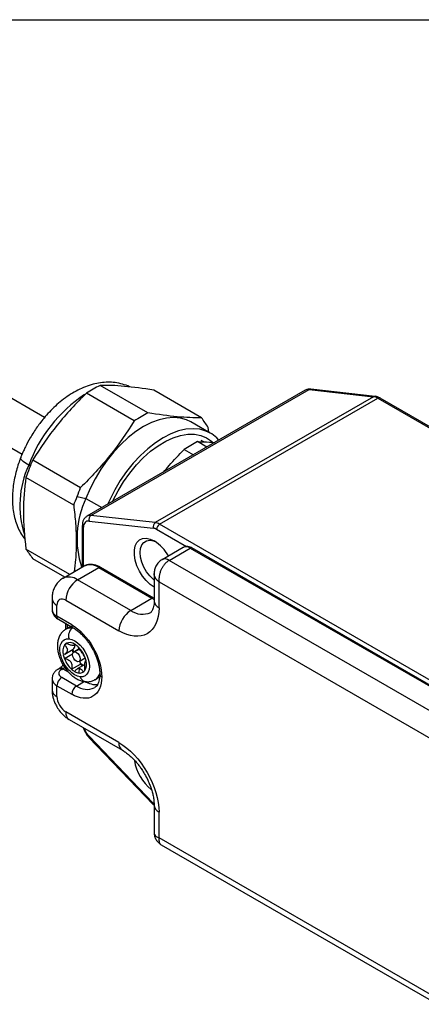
# Model space of a CAD drawing. Header units: millimetres. Extents: x 0 to 559, y 0 to 432.
# Tile 7 of 10: x 420 to 468, y 314 to 432. Entities that reach past the tile are written whole.
import ezdxf

# ---------------------------------------------------------------- set-up
doc = ezdxf.new("R2010")
doc.units = ezdxf.units.MM

msp = doc.modelspace()

# ---------------------------------------------------------------- linework, layer by layer
at = {"color": 7, "linetype": 'Continuous'}
msp.add_line((0, 431.8), (558.8, 431.8), dxfattribs=at)
for p, q in [((423.14, 384.12), (385.82, 405.67)), ((420.44, 379.68), (382.2, 401.76)), ((454.38, 387.37), (428.22, 372.27)), ((428.69, 372.36), (454.85, 387.46)), ((435.51, 384.66), (429.79, 387.96)), ((441.94, 384.09), (436.22, 387.39)), ((454.85, 387.46), (462.55, 386.61)), ((462.74, 386.65), (455.04, 387.5)), ((433.88, 383.72), (428.16, 387.03)), ((462.55, 386.61), (436.39, 371.51)), ((436.92, 371.32), (463.08, 386.42)), ((463.08, 386.42), (505.43, 361.97)), ((505.68, 362), (463.33, 386.45)), ((443, 382.24), (440.66, 383.59)), ((442.81, 382.35), (442.75, 382.93)), ((442.21, 381.19), (441.92, 381.36)), ((439.85, 380.28), (440.97, 379.63)), ((442.59, 380.57), (441.47, 381.22)), ((421.73, 379.02), (427.44, 375.72)), ((421.42, 378.27), (421.24, 378.38)), ((426.63, 373.62), (420.91, 376.93)), ((427.05, 374.66), (428.1, 374.42)), ((428.1, 374.42), (430.02, 373.31)), ((436.39, 371.51), (428.69, 372.36)), ((427.66, 371.15), (427.66, 366.17)), ((427.8, 366.25), (427.8, 370.95)), ((428.47, 371.7), (436.16, 370.85)), ((436.56, 370.71), (440.13, 368.65)), ((479.27, 346.87), (436.92, 371.32)), ((426.17, 365.31), (420.91, 368.34)), ((439.75, 368.54), (437.21, 367.07)), ((438.06, 366.99), (440.6, 368.46)), ((440.6, 368.46), (473.84, 349.27)), ((474.04, 349.29), (440.8, 368.48)), ((425.58, 364.97), (421.73, 367.19)), ((427.89, 366.3), (425.35, 364.83)), ((427.1, 364.66), (429.64, 366.13)), ((429.64, 366.13), (436, 362.45)), ((436.2, 362.47), (429.84, 366.15)), ((471.29, 347.8), (438.06, 366.99)), ((436.27, 365.4), (436.27, 362.13)), ((433.46, 360.98), (427.1, 364.66)), ((436.85, 361.31), (436.85, 364.41)), ((436.85, 364.41), (469.66, 345.47)), ((424.03, 362.41), (424.03, 361.11)), ((433.46, 360.98), (436, 362.45)), ((436, 362.45), (436.27, 362.31)), ((424.62, 360.29), (424.62, 361.6)), ((425.68, 362.21), (432.05, 358.54)), ((426.39, 359.27), (424.62, 360.29)), ((424.79, 359.92), (426.55, 358.9)), ((425.66, 359.42), (425.66, 358.71)), ((426.26, 359.07), (425.7, 358.75)), ((425.89, 358.86), (425.89, 359.28)), ((426.5, 358.9), (426.53, 358.92)), ((426.5, 358.9), (426.59, 358.89)), ((425.82, 357.01), (425.51, 356.83)), ((426.69, 356.79), (426.84, 356.88)), ((426.5, 355.76), (425.52, 355.19)), ((425.55, 355.76), (426.55, 356.33)), ((427.3, 356.38), (426.63, 355.99)), ((427.33, 356.34), (426.78, 356.02)), ((427.28, 354.87), (428.01, 355.29)), ((426.37, 353.95), (427.43, 354.56)), ((427.98, 354.51), (427.05, 353.97)), ((428.1, 354.96), (428.06, 354.94)), ((424.93, 354.04), (424.79, 353.96)), ((425.19, 353.92), (425.33, 354)), ((426.95, 351.92), (425.19, 352.94)), ((425.33, 354), (425.95, 353.64)), ((427.28, 353.49), (427.32, 354.05)), ((429.2, 352.69), (429.74, 353)), ((424.03, 352.78), (424.03, 351.47)), ((424.62, 350.66), (424.62, 351.96)), ((424.62, 351.96), (426.39, 350.94)), ((426.95, 351.92), (427.94, 352.49)), ((432.05, 345.14), (425.68, 348.82)), ((426.1, 347.9), (432.46, 344.23)), ((436.16, 337.87), (428.47, 345.91)), ((428.46, 345.77), (436.16, 337.73)), ((436.27, 337.63), (436.27, 334.36)), ((436.85, 333.71), (436.85, 336.82)), ((469.66, 314.77), (436.85, 333.71)), ((437.12, 332.88), (470.23, 313.77))]:
    msp.add_line(p, q)
at = {"flags": 128}
for points in [[(440.66, 383.59), (440.15, 383.83), (439.41, 384.04), (438.6, 384.12), (437.75, 384.05), (436.86, 383.84), (435.94, 383.5), (435.01, 383.03), (434.09, 382.43), (433.17, 381.72), (432.28, 380.89), (431.43, 379.98), (430.62, 378.98), (429.88, 377.9), (429.2, 376.78), (428.61, 375.61), (428.1, 374.42)], [(444.01, 381.39), (443.76, 381.66), (443.16, 382.14), (442.48, 382.49), (441.74, 382.7), (440.93, 382.77), (440.08, 382.7), (439.19, 382.5), (438.28, 382.15), (437.35, 381.68), (436.42, 381.08), (435.51, 380.37), (434.62, 379.55), (433.76, 378.63), (432.96, 377.63), (432.21, 376.56), (431.54, 375.43), (430.94, 374.26), (430.68, 373.69)], [(431.28, 374.04), (431.36, 374.19), (431.94, 375.33), (432.61, 376.42), (433.34, 377.46), (434.14, 378.42), (434.97, 379.29), (435.85, 380.07), (436.75, 380.73), (437.65, 381.28), (438.55, 381.69), (439.43, 381.97), (440.29, 382.11), (441.1, 382.11), (441.85, 381.97), (442.54, 381.69), (443.15, 381.28), (443.24, 381.2)], [(421.24, 378.38), (420.86, 378.62), (420.56, 378.84), (420.37, 379.03), (420.27, 379.2), (420.28, 379.3)], [(436.29, 363.76), (435.79, 364.11), (435.31, 364.57), (434.87, 365.11), (434.5, 365.71), (434.21, 366.35), (434, 367), (433.9, 367.63), (433.9, 368.21), (434, 368.71), (434.21, 369.13), (434.5, 369.43), (434.87, 369.6), (435.31, 369.64), (435.79, 369.54), (436.29, 369.31)], [(436.27, 364.63), (436.18, 364.7), (435.75, 365.12), (435.36, 365.63), (435.04, 366.19), (434.79, 366.78), (434.64, 367.37), (434.59, 367.92), (434.64, 368.42), (434.79, 368.84), (435.04, 369.14), (435.36, 369.33), (435.75, 369.39), (436.18, 369.31), (436.47, 369.2)], [(425.7, 358.75), (426.05, 358.88), (426.5, 358.9)], [(427.13, 354.84), (426.95, 354.9), (426.78, 355.04), (426.63, 355.24), (426.53, 355.47), (426.49, 355.7), (426.53, 355.88), (426.63, 355.99), (426.78, 356.02)], [(426.78, 356.02), (426.95, 355.96), (427.13, 355.82), (427.28, 355.62), (427.38, 355.39), (427.41, 355.17), (427.38, 354.98), (427.28, 354.87), (427.13, 354.84)], [(427.36, 354.92), (427.38, 354.86), (427.42, 354.7)], [(428.47, 345.91), (428.45, 345.85), (428.44, 345.81), (428.45, 345.78), (428.46, 345.77)], [(436.16, 337.73), (436.15, 337.74), (436.14, 337.77), (436.15, 337.82), (436.16, 337.87)]]:
    msp.add_lwpolyline(points, dxfattribs=at)
for centre, radius, start, end in [((454.75, 386.71), 0.755, 82.1198, 119.0604), ((455.01, 387.2), 0.304, 84.2101, 121.0233), ((437.54, 372.38), 17.37, 123.5501, 159.7973), ((462.71, 386.35), 0.304, 84.2048, 121.0234), ((462.36, 385.24), 1.38, 58.8212, 82.3106), ((463.23, 386.22), 0.251, 65.6929, 125.6176), ((431.6, 373.58), 11.42, 155.1405, 197.9045), ((438.47, 369.61), 11.44, 155.1563, 197.7717), ((428.58, 371.61), 0.755, 82.1186, 119.1014), ((429.03, 371.88), 0.59, 125.3279, 197.5818), ((427.91, 371.18), 0.253, 186.8999, 245.5195), ((436.73, 371.02), 0.59, 125.3279, 197.5818), ((436.2, 370.14), 1.38, 58.8212, 82.3106), ((437.33, 370.67), 0.768, 122.6055, 177.3945), ((433.67, 365.13), 4.93, 28.9811, 57.9552), ((440.1, 367.76), 0.855, 54.3824, 114.3071), ((440.72, 368.29), 0.201, 65.6929, 125.6176), ((437.56, 366.34), 0.815, 52.7412, 116.0103), ((428.62, 364.7), 1.76, 54.3824, 114.3071), ((429.76, 365.96), 0.201, 65.6929, 125.6176), ((426.07, 363.23), 1.76, 54.3819, 114.3136), ((428.75, 362.07), 3.07, 122.6055, 177.3945), ((425.04, 362.51), 1.01, 185.708, 245.6242), ((436.12, 362.29), 0.202, 65.9905, 125.5916), ((437.27, 362.23), 1.01, 185.6948, 245.6253), ((425.04, 361.21), 1.01, 185.6948, 245.6253), ((425.01, 360.25), 0.394, 173.7012, 234.9867), ((435.12, 358.4), 3.07, 122.6055, 177.3945), ((434.86, 362.94), 2.41, 234.3269, 294.5136), ((427.18, 357.95), 1.17, 125.3812, 198.0117), ((426.78, 359.23), 0.393, 173.6256, 235.8173), ((426.84, 356.09), 1.52, 150.647, 195.4821), ((426.1, 356.43), 0.708, 120.0956, 145.6801), ((426.16, 356.13), 1, 54.6219, 114.1347), ((426.24, 356.75), 0.518, 306.4442, 6.2473), ((425.6, 355), 2.26, 48.0214, 59.8057), ((424.88, 354.23), 3.31, 21.1485, 47.5719), ((428.27, 356.28), 2.96, 191.6515, 201.4777), ((429.3, 356.88), 2.92, 191.6188, 199.4788), ((429.07, 356.78), 2.59, 190.1961, 197.9071), ((425.21, 354.34), 2.96, 11.6515, 21.4777), ((424.81, 354.87), 1.01, 300.9921, 316.904), ((428.6, 356.39), 3.31, 201.1485, 227.5719), ((428.87, 356.24), 2.12, 226.5564, 239.6825), ((426.3, 354.5), 1.14, 2.7163, 9.907), ((429.01, 356.32), 2.36, 228.1758, 236.4263), ((426.65, 354.53), 1.52, 330.647, 15.4821), ((425.85, 351.91), 1.23, 122.6055, 177.3945), ((424.95, 353.59), 0.403, 54.3946, 114.167), ((425.09, 353.68), 0.402, 54.3828, 114.3029), ((427.88, 355.62), 2.26, 228.0214, 239.8057), ((427.45, 354.84), 1.37, 238.9409, 262.9543), ((427.38, 354.24), 0.757, 263.0536, 298.7397), ((428.15, 353.19), 0.752, 191.8247, 260.194), ((427.38, 354.19), 0.708, 300.0956, 325.6801), ((428.47, 353.87), 1.39, 301.4711, 342.0492), ((430.15, 353.38), 0.393, 184.5124, 246.3494), ((424.99, 352.85), 0.959, 184.0287, 247.2637), ((427.62, 350.89), 1.23, 122.6055, 177.3945), ((428.21, 353.68), 2.16, 234.3824, 294.3071), ((429.33, 354.66), 2.57, 237.3358, 274.5313), ((425.04, 351.57), 1.01, 185.6948, 245.6253), ((426.66, 348.71), 0.986, 173.7012, 234.9867), ((433.02, 345.04), 0.985, 173.6783, 235.2373), ((439.26, 343.76), 5.4, 188.1306, 231.8979), ((437.25, 337.72), 0.984, 184.7069, 246.3317)]:
    msp.add_arc(centre, radius, start, end)
for points, knots in [([(433.36, 387.78), (433.34, 387.78), (433.07, 387.94), (432.47, 388.12), (431.61, 388.31), (430.72, 388.36), (429.84, 388.29), (428.93, 388.11), (428.03, 387.81), (427.13, 387.41), (426.26, 386.91), (425.42, 386.33), (424.62, 385.67), (423.89, 384.97), (423.24, 384.25), (422.7, 383.59), (422.24, 382.97), (421.82, 382.35), (421.55, 381.89), (421.41, 381.66)], [0, 0, 0, 0, 0.003965, 0.069402, 0.137265, 0.200766, 0.26606, 0.333227, 0.401948, 0.471535, 0.541183, 0.610094, 0.677736, 0.743469, 0.805607, 0.861847, 0.903095, 0.949276, 1, 1, 1, 1]), ([(455.04, 387.5), (455.04, 387.5), (454.93, 387.53), (454.71, 387.5), (454.48, 387.45), (454.39, 387.38), (454.38, 387.37)], [0, 0, 0, 0, 0.007369, 0.471794, 0.9541, 1, 1, 1, 1]), ([(463.33, 386.45), (463.33, 386.45), (463.24, 386.51), (463.04, 386.59), (462.84, 386.63), (462.74, 386.65)], [0, 0, 0, 0, 0.002878, 0.497619, 1, 1, 1, 1]), ([(421.41, 381.66), (421.21, 381.3), (420.93, 380.8), (420.58, 380.03), (420.39, 379.61), (420.29, 379.33), (420.28, 379.3)], [0, 0, 0, 0, 0.462722, 0.65272, 0.96707, 1, 1, 1, 1]), ([(437.4, 377.57), (437.62, 377.84), (438.4, 378.77), (439.24, 379.65), (439.85, 380.28)], [0, 0, 0, 0, 0.28336, 1, 1, 1, 1]), ([(441.47, 381.22), (441.94, 381.21), (442.6, 381.19), (443.33, 381.14), (443.55, 381.12)], [0, 0, 0, 0, 0.705007, 1, 1, 1, 1]), ([(420.28, 379.3), (420.19, 379.06), (419.99, 378.55), (419.75, 377.73), (419.54, 376.85), (419.38, 375.94), (419.29, 375.03), (419.28, 374.11), (419.34, 373.2), (419.49, 372.32), (419.72, 371.47), (420.05, 370.66), (420.41, 370), (420.69, 369.63), (420.8, 369.49)], [0, 0, 0, 0, 0.066859, 0.146482, 0.229397, 0.314893, 0.402411, 0.491535, 0.581816, 0.672648, 0.763443, 0.853677, 0.943085, 1, 1, 1, 1]), ([(426.63, 373.62), (426.71, 372.88), (426.88, 371.37), (426.95, 369.19), (426.89, 367.26), (426.75, 366.1), (426.69, 365.61)], [0, 0, 0, 0, 0.264968, 0.531349, 0.802684, 1, 1, 1, 1]), ([(428.22, 372.27), (428.13, 372.2), (427.94, 372.07), (427.76, 371.77), (427.66, 371.46), (427.67, 371.24), (427.67, 371.15)], [0, 0, 0, 0, 0.255964, 0.529223, 0.80562, 1, 1, 1, 1]), ([(428.47, 371.7), (428.27, 371.72), (428.1, 371.66), (427.87, 371.39), (427.8, 371.19), (427.8, 370.95)], [0, 0, 0, 0, 0.5, 0.5, 1, 1, 1, 1]), ([(436.56, 370.71), (436.53, 370.72), (436.48, 370.75), (436.4, 370.79), (436.32, 370.82), (436.24, 370.84), (436.19, 370.84), (436.16, 370.85)], [0, 0, 0, 0, 0.201194, 0.400598, 0.599402, 0.798806, 1, 1, 1, 1]), ([(440.8, 368.47), (440.78, 368.49), (440.67, 368.56), (440.46, 368.63), (440.18, 368.67), (439.94, 368.64), (439.81, 368.56), (439.77, 368.53)], [0, 0, 0, 0, 0.069479, 0.322165, 0.582932, 0.852483, 1, 1, 1, 1]), ([(429.84, 366.14), (429.78, 366.18), (429.6, 366.29), (429.28, 366.41), (428.89, 366.5), (428.5, 366.51), (428.16, 366.44), (427.98, 366.34), (427.9, 366.29)], [0, 0, 0, 0, 0.085938, 0.275613, 0.468768, 0.665605, 0.868164, 1, 1, 1, 1]), ([(437.21, 367.07), (437.06, 366.97), (436.77, 366.77), (436.47, 366.33), (436.3, 365.86), (436.28, 365.55), (436.27, 365.4)], [0, 0, 0, 0, 0.258185, 0.526437, 0.777176, 1, 1, 1, 1]), ([(438.06, 366.99), (438.02, 366.97), (437.96, 366.93), (437.86, 366.86), (437.77, 366.78), (437.68, 366.7), (437.59, 366.61), (437.5, 366.51), (437.41, 366.4), (437.33, 366.28), (437.26, 366.16), (437.18, 366.03), (437.08, 365.83), (436.96, 365.52), (436.88, 365.19), (436.85, 364.91), (436.83, 364.67), (436.85, 364.51), (436.85, 364.41)], [0, 0, 0, 0, 0.042973, 0.086402, 0.13029, 0.174644, 0.219466, 0.264762, 0.310535, 0.35679, 0.403531, 0.45076, 0.498483, 0.621764, 0.758803, 0.821485, 0.901889, 1, 1, 1, 1]), ([(425.35, 364.83), (425.33, 364.82), (425.15, 364.74), (424.83, 364.46), (424.46, 364.02), (424.21, 363.5), (424.06, 362.97), (424.04, 362.59), (424.04, 362.41)], [0, 0, 0, 0, 0.015724, 0.213617, 0.420582, 0.6132, 0.811214, 1, 1, 1, 1]), ([(436.85, 364.41), (436.82, 364.44), (436.76, 364.49), (436.68, 364.56), (436.61, 364.63), (436.55, 364.7), (436.5, 364.76), (436.47, 364.81), (436.4, 364.91), (436.33, 365.05), (436.28, 365.23), (436.27, 365.35), (436.27, 365.4)], [0, 0, 0, 0, 0.08816, 0.169831, 0.245013, 0.313704, 0.375906, 0.431618, 0.480839, 0.666087, 0.839135, 1, 1, 1, 1]), ([(436.85, 361.31), (436.85, 359.84), (436.35, 358.72), (434.54, 357.68), (433.32, 357.8), (432.05, 358.54)], [0, 0, 0, 0, 0.5, 0.5, 1, 1, 1, 1]), ([(436.26, 362.13), (436.26, 362.08), (436.27, 361.88), (436.23, 361.59), (436.17, 361.28), (436.09, 361.05), (436, 360.88), (435.92, 360.79), (435.89, 360.76), (435.86, 360.75), (435.86, 360.75)], [0, 0, 0, 0, 0.054609, 0.195676, 0.337204, 0.480892, 0.630036, 0.792106, 0.984797, 1, 1, 1, 1]), ([(424.04, 361.11), (424.04, 361.09), (424.02, 360.95), (424.1, 360.67), (424.29, 360.33), (424.53, 360.08), (424.72, 359.97), (424.79, 359.93)], [0, 0, 0, 0, 0.02443, 0.297655, 0.560114, 0.83028, 1, 1, 1, 1]), ([(426.39, 359.27), (427.34, 358.72), (428.26, 357.75), (429.61, 355.41), (429.99, 354.13), (429.99, 353.02)], [0, 0, 0, 0, 0.5, 0.5, 1, 1, 1, 1]), ([(426.56, 358.89), (426.61, 358.87), (426.8, 358.76), (427.14, 358.51), (427.55, 358.15), (427.9, 357.78), (428.21, 357.41), (428.51, 357), (428.7, 356.69), (428.81, 356.5)], [0, 0, 0, 0, 0.067736, 0.241428, 0.409756, 0.576669, 0.698485, 0.821484, 1, 1, 1, 1]), ([(425.71, 358.74), (425.61, 358.68), (425.36, 358.53), (425.06, 358.17), (424.83, 357.72), (424.7, 357.23), (424.67, 356.72), (424.71, 356.21), (424.8, 355.76), (424.93, 355.36), (425.09, 354.94), (425.24, 354.66), (425.33, 354.5)], [0, 0, 0, 0, 0.082017, 0.200841, 0.311464, 0.425629, 0.538486, 0.64243, 0.742745, 0.816417, 0.893452, 1, 1, 1, 1]), ([(427.42, 353.03), (426.99, 353.08), (426.5, 353.36), (425.63, 354.27), (425.29, 354.87), (424.93, 356.07), (424.93, 356.64), (425.29, 357.43), (425.63, 357.63), (426.06, 357.59)], [0, 0, 0, 0, 0.25, 0.25, 0.5, 0.5, 0.75, 0.75, 1, 1, 1, 1]), ([(425.51, 356.83), (425.63, 356.74), (425.72, 356.63), (425.85, 356.41), (425.88, 356.29), (425.85, 356.07), (425.79, 355.96), (425.62, 355.79), (425.5, 355.72), (425.37, 355.68)], [0, 0, 0, 0, 0.25, 0.25, 0.5, 0.5, 0.75, 0.75, 1, 1, 1, 1]), ([(426.51, 356.78), (426.41, 356.79), (426.28, 356.82), (426.02, 356.91), (425.88, 356.97), (425.74, 357.04)], [0, 0, 0, 0, 0.5, 0.5, 1, 1, 1, 1]), ([(426.06, 357.59), (426.97, 357.5), (428, 356.41), (428.75, 353.89), (428.32, 352.94), (427.42, 353.03)], [0, 0, 0, 0, 0.5, 0.5, 1, 1, 1, 1]), ([(426.74, 356.95), (426.75, 356.88), (426.75, 356.84), (426.68, 356.78), (426.61, 356.77), (426.51, 356.78)], [0, 0, 0, 0, 0.5, 0.5, 1, 1, 1, 1]), ([(427.96, 355.43), (427.92, 355.48), (427.86, 355.56), (427.73, 355.77), (427.65, 355.89), (427.48, 356.13), (427.39, 356.26), (427.23, 356.48), (427.16, 356.58), (427.11, 356.67)], [0, 0, 0, 0, 0.25, 0.25, 0.5, 0.5, 0.75, 0.75, 1, 1, 1, 1]), ([(428.81, 356.5), (428.93, 356.28), (429.1, 355.97), (429.31, 355.5), (429.46, 355.09), (429.6, 354.62), (429.7, 354.15), (429.75, 353.71), (429.76, 353.46), (429.76, 353.35)], [0, 0, 0, 0, 0.209356, 0.294479, 0.434333, 0.577324, 0.728139, 0.882457, 1, 1, 1, 1]), ([(425.35, 354.47), (425.31, 354.42), (425.25, 354.33), (425.14, 354.21), (425.04, 354.11), (424.95, 354.06), (424.93, 354.04), (424.93, 354.04)], [0, 0, 0, 0, 0.264134, 0.445739, 0.726255, 0.996687, 1, 1, 1, 1]), ([(425.33, 354.5), (425.46, 354.3), (425.63, 354.02), (425.93, 353.65), (426.2, 353.37), (426.54, 353.08), (426.91, 352.82), (427.32, 352.62), (427.7, 352.49), (427.94, 352.46), (428.03, 352.46)], [0, 0, 0, 0, 0.187024, 0.260274, 0.3813, 0.505063, 0.636777, 0.773435, 0.913295, 1, 1, 1, 1]), ([(425.52, 355.19), (425.66, 355.19), (425.8, 355.16), (426.07, 355.03), (426.19, 354.94), (426.36, 354.69), (426.4, 354.54), (426.43, 354.24), (426.41, 354.09), (426.37, 353.95)], [0, 0, 0, 0, 0.25, 0.25, 0.5, 0.5, 0.75, 0.75, 1, 1, 1, 1]), ([(427.97, 353.79), (427.95, 353.94), (427.94, 354.09), (427.95, 354.39), (427.96, 354.53), (427.98, 354.76), (428, 354.84), (428.05, 354.94), (428.07, 354.95), (428.11, 354.94)], [0, 0, 0, 0, 0.25, 0.25, 0.5, 0.5, 0.75, 0.75, 1, 1, 1, 1]), ([(424.79, 353.96), (424.76, 353.94), (424.63, 353.88), (424.44, 353.71), (424.21, 353.44), (424.06, 353.12), (424.05, 352.89), (424.04, 352.78)], [0, 0, 0, 0, 0.056854, 0.289085, 0.527956, 0.771826, 1, 1, 1, 1]), ([(429.99, 353.02), (429.99, 351.92), (429.61, 351.08), (428.26, 350.3), (427.34, 350.39), (426.39, 350.94)], [0, 0, 0, 0, 0.5, 0.5, 1, 1, 1, 1]), ([(426.75, 353.67), (426.82, 353.79), (426.91, 353.89), (427.12, 354.02), (427.23, 354.06), (427.32, 354.05)], [0, 0, 0, 0, 0.5, 0.5, 1, 1, 1, 1]), ([(427.32, 354.05), (427.42, 354.04), (427.51, 353.98), (427.65, 353.81), (427.7, 353.7), (427.74, 353.58)], [0, 0, 0, 0, 0.5, 0.5, 1, 1, 1, 1]), ([(429.76, 353.35), (429.76, 353.32), (429.76, 353.13), (429.73, 352.84), (429.65, 352.48), (429.54, 352.18), (429.39, 351.95), (429.25, 351.79), (429.14, 351.74), (429.11, 351.72)], [0, 0, 0, 0, 0.04018, 0.203604, 0.368398, 0.536175, 0.711304, 0.903752, 1, 1, 1, 1]), ([(428.03, 352.46), (428.09, 352.45), (428.29, 352.42), (428.65, 352.47), (428.99, 352.56), (429.15, 352.67), (429.18, 352.69)], [0, 0, 0, 0, 0.1439691, 0.5189139, 0.9005077, 1, 1, 1, 1]), ([(424.04, 351.47), (424.04, 351.46), (424.02, 351.27), (424.07, 350.93), (424.16, 350.48), (424.3, 350.06), (424.45, 349.72), (424.57, 349.5), (424.61, 349.43)], [0, 0, 0, 0, 0.017094, 0.275757, 0.483668, 0.66258, 0.882542, 1, 1, 1, 1]), ([(424.61, 349.43), (424.74, 349.23), (424.91, 348.95), (425.23, 348.59), (425.52, 348.31), (425.82, 348.06), (426.03, 347.95), (426.1, 347.91)], [0, 0, 0, 0, 0.31973, 0.4484, 0.66218, 0.883839, 1, 1, 1, 1]), ([(427.77, 346.94), (427.77, 346.93), (427.8, 346.82), (427.88, 346.62), (427.98, 346.43), (428.03, 346.34)], [0, 0, 0, 0, 0.031257, 0.517576, 1, 1, 1, 1]), ([(428.47, 345.91), (428.37, 346.02), (428.19, 346.23), (428, 346.57), (427.93, 346.78), (427.91, 346.85)], [0, 0, 0, 0, 0.386517, 0.790696, 1, 1, 1, 1]), ([(428.03, 346.34), (428.13, 346.19), (428.26, 345.98), (428.42, 345.81), (428.46, 345.77)], [0, 0, 0, 0, 0.741893, 1, 1, 1, 1]), ([(432.05, 345.14), (433.32, 344.41), (434.54, 343.12), (436.35, 339.99), (436.85, 338.29), (436.85, 336.82)], [0, 0, 0, 0, 0.5, 0.5, 1, 1, 1, 1]), ([(432.46, 344.22), (432.49, 344.21), (432.64, 344.13), (432.96, 343.9), (433.39, 343.55), (433.82, 343.14), (434.19, 342.72), (434.51, 342.32), (434.82, 341.89), (435.01, 341.56), (435.13, 341.37)], [0, 0, 0, 0, 0.029338, 0.183482, 0.337214, 0.486981, 0.63311, 0.73908, 0.8481, 1, 1, 1, 1]), ([(435.13, 341.37), (435.26, 341.14), (435.44, 340.8), (435.66, 340.3), (435.83, 339.87), (436, 339.37), (436.13, 338.86), (436.22, 338.37), (436.26, 337.95), (436.26, 337.72), (436.26, 337.64)], [0, 0, 0, 0, 0.18333, 0.258364, 0.381689, 0.508017, 0.641331, 0.777686, 0.915403, 1, 1, 1, 1]), ([(436.16, 337.73), (436.16, 337.73), (436.2, 337.69), (436.23, 337.66), (436.27, 337.63)], [0, 0, 0, 0, 0.133592, 1, 1, 1, 1]), ([(436.27, 334.36), (436.28, 334.21), (436.3, 333.91), (436.48, 333.5), (436.75, 333.13), (437, 332.97), (437.12, 332.88)], [0, 0, 0, 0, 0.24565, 0.499978, 0.754317, 1, 1, 1, 1]), ([(436.27, 334.36), (436.27, 334.34), (436.27, 334.29), (436.28, 334.23), (436.3, 334.17), (436.34, 334.11), (436.38, 334.04), (436.44, 333.97), (436.52, 333.89), (436.66, 333.8), (436.78, 333.74), (436.85, 333.71)], [0, 0, 0, 0, 0.078931, 0.160916, 0.245958, 0.33406, 0.425223, 0.51945, 0.644335, 0.804528, 1, 1, 1, 1]), ([(436.85, 333.71), (436.84, 333.53), (436.83, 333.25), (436.97, 333.01), (437.06, 332.9), (437.12, 332.88), (437.12, 332.88)], [0, 0, 0, 0, 0.4796134, 0.7534762, 0.9998972, 1, 1, 1, 1])]:
    msp.add_open_spline(points, degree=3, knots=knots)
for points in [[(429.79, 387.96), (429.23, 387.66), (428.68, 387.35), (428.16, 387.03)], [(436.22, 387.39), (434.96, 387.59), (432.6, 387.91), (430.67, 387.98), (429.79, 387.96)], [(428.16, 387.03), (426.9, 385.8), (424.54, 383.26), (422.61, 380.46), (421.73, 379.02)], [(433.88, 383.72), (433, 382.28), (431.07, 379.49), (428.71, 376.94), (427.44, 375.72)], [(435.51, 384.66), (434.98, 384.34), (434.44, 384.03), (433.88, 383.72)], [(441.94, 384.09), (441.06, 384.07), (439.13, 384.14), (436.77, 384.46), (435.51, 384.66)], [(442.75, 382.93), (442.5, 383.31), (442.23, 383.69), (441.94, 384.09)], [(441.47, 381.22), (440.92, 380.91), (440.38, 380.6), (439.85, 380.28)], [(421.73, 379.02), (421.58, 378.68), (421.44, 378.33), (421.31, 377.98)], [(421.31, 377.98), (421.17, 377.63), (421.04, 377.28), (420.91, 376.93)], [(420.91, 376.93), (420.72, 375.6), (420.51, 372.87), (420.72, 369.88), (420.91, 368.34)], [(427.05, 374.66), (427.19, 375.01), (427.32, 375.36), (427.44, 375.72)], [(426.63, 373.62), (426.78, 373.97), (426.92, 374.31), (427.05, 374.66)], [(420.91, 368.34), (421.17, 367.97), (421.44, 367.58), (421.73, 367.19)], [(425.68, 362.21), (425.1, 362.55), (424.62, 362.27), (424.62, 361.6)], [(425.19, 353.92), (424.72, 353.65), (424.72, 353.21), (425.19, 352.94)], [(424.62, 350.66), (424.62, 349.98), (425.1, 349.16), (425.68, 348.82)]]:
    msp.add_open_spline(points, degree=3)

doc.saveas('drawing.dxf')
